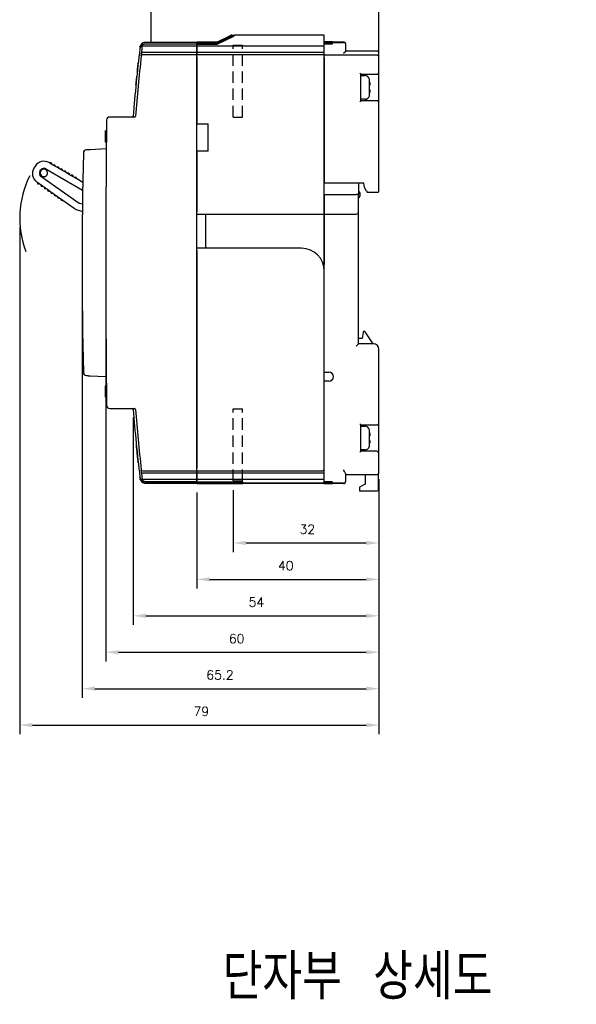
# Model space of a CAD drawing. Extents: x -235 to 1048, y -1897 to 585.
# Tile 21 of 23: x 550 to 672, y 242 to 458. Entities that reach past the tile are written whole.
import ezdxf

# ---------------------------------------------------------------- set-up
doc = ezdxf.new("R2010")
doc.units = 0
doc.header["$MEASUREMENT"] = 0
doc.linetypes.add('HIDDEN', pattern=[0.375, 0.25, -0.125])
doc.layers.get('0').update_dxf_attribs({"linetype": 'CONTINUOUS'})
doc.layers.add('Busbar', color=5, linetype='HIDDEN')
doc.layers.add('di', color=3, linetype='CONTINUOUS')
doc.styles.add('KIM', font='ROMANS.shx', dxfattribs={"height": 5, "bigfont": 'GSG1.shx'})
doc.styles.get("Standard").update_dxf_attribs({"font": 'romans.shx', "height": 2, "bigfont": 'hgs.shx'})
doc.dimstyles.new('STANDARD$0', dxfattribs={"dimtxt": 5, "dimasz": 5, "dimexe": 1, "dimexo": 2, "dimgap": 2, "dimtad": 1, "dimdec": 4, "dimzin": 12, "dimdsep": 46, "dimtxsty": 'KIM', "dimcen": -1, "dimdle": 0.1, "dimadec": 0, "dimazin": 0, "dimtfac": 1, "dimtdec": 4, "dimtmove": 0, "dimatfit": 3, "dimfxl": 0, "dimtolj": 1, "dimtzin": 0, "dimarcsym": 0})

# ---------------------------------------------------------------- blocks, each defined once
blk = doc.blocks.new('*D570')
at = {"layer": 'di'}
for p, q in [((629.05, 357.26), (629.05, 341.23)), ((597.05, 354.86), (597.05, 341.23)), ((599.85, 343.23), (626.25, 343.23))]:
    blk.add_line(p, q, dxfattribs=at)
for points in [[(599.85, 343.7), (599.85, 342.77), (597.05, 343.23)], [(626.25, 343.7), (626.25, 342.77), (629.05, 343.23)]]:
    blk.add_solid(points, dxfattribs=at)
at = {"layer": 'di', "insert": (613.31, 346.23), "char_height": 2, "attachment_point": 5}
blk.add_mtext('\\A1;32', dxfattribs=at)
blk = doc.blocks.new('*D571')
at = {"layer": 'di'}
for p, q in [((575.05, 370.76), (575.05, 325.23)), ((629.05, 356.76), (629.05, 325.23)), ((577.85, 327.23), (626.25, 327.23))]:
    blk.add_line(p, q, dxfattribs=at)
for points in [[(577.85, 327.7), (577.85, 326.77), (575.05, 327.23)], [(626.25, 327.7), (626.25, 326.77), (629.05, 327.23)]]:
    blk.add_solid(points, dxfattribs=at)
at = {"layer": 'di', "insert": (602.12, 330.23), "char_height": 2, "attachment_point": 5}
blk.add_mtext('\\A1;54', dxfattribs=at)
blk = doc.blocks.new('*D572')
at = {"layer": 'di'}
for p, q in [((563.85, 402.76), (563.85, 309.23)), ((629.05, 356.26), (629.05, 309.23)), ((566.65, 311.23), (626.25, 311.23))]:
    blk.add_line(p, q, dxfattribs=at)
for points in [[(566.65, 311.7), (566.65, 310.77), (563.85, 311.23)], [(626.25, 311.7), (626.25, 310.77), (629.05, 311.23)]]:
    blk.add_solid(points, dxfattribs=at)
at = {"layer": 'di', "insert": (594.13, 314.23), "char_height": 2, "attachment_point": 5}
blk.add_mtext('\\A1;65.2', dxfattribs=at)
blk = doc.blocks.new('*D573')
at = {"layer": 'di'}
for p, q in [((569.05, 402.76), (569.05, 317.23)), ((629.05, 355.76), (629.05, 317.23)), ((571.85, 319.23), (626.25, 319.23))]:
    blk.add_line(p, q, dxfattribs=at)
for points in [[(571.85, 319.7), (571.85, 318.77), (569.05, 319.23)], [(626.25, 319.7), (626.25, 318.77), (629.05, 319.23)]]:
    blk.add_solid(points, dxfattribs=at)
at = {"layer": 'di', "insert": (597.8, 322.23), "char_height": 2, "attachment_point": 5}
blk.add_mtext('\\A1;60', dxfattribs=at)
blk = doc.blocks.new('*D574')
at = {"layer": 'di'}
for p, q in [((589.05, 354.28), (589.05, 333.23)), ((629.05, 354.28), (629.05, 333.23)), ((591.85, 335.23), (626.25, 335.23))]:
    blk.add_line(p, q, dxfattribs=at)
for points in [[(591.85, 335.7), (591.85, 334.77), (589.05, 335.23)], [(626.25, 335.7), (626.25, 334.77), (629.05, 335.23)]]:
    blk.add_solid(points, dxfattribs=at)
at = {"layer": 'di', "insert": (608.58, 338.23), "char_height": 2, "attachment_point": 5}
blk.add_mtext('\\A1;40', dxfattribs=at)
blk = doc.blocks.new('*D575')
at = {"layer": 'di'}
for p, q in [((550.15, 412.56), (550.15, 301.23)), ((629.05, 349.78), (629.05, 301.23)), ((552.95, 303.23), (626.25, 303.23))]:
    blk.add_line(p, q, dxfattribs=at)
for points in [[(552.95, 303.7), (552.95, 302.77), (550.15, 303.23)], [(626.25, 303.7), (626.25, 302.77), (629.05, 303.23)]]:
    blk.add_solid(points, dxfattribs=at)
at = {"layer": 'di', "insert": (590.03, 306.23), "char_height": 2, "attachment_point": 5}
blk.add_mtext('\\A1;79', dxfattribs=at)

msp = doc.modelspace()

# ---------------------------------------------------------------- linework, layer by layer
for p, q in [((593.547, 453.21), (596.245, 454.559)), ((595.747, 454.331), (593.547, 453.231)), ((596.287, 454.559), (593.548, 453.189)), ((593.548, 453.158), (595.747, 454.258)), ((593.549, 452.759), (597.147, 454.559)), ((597.394, 454.759), (595.747, 453.935)), ((595.747, 454.256), (596.753, 454.759)), ((596.602, 454.759), (595.747, 454.332)), ((595.747, 454.332), (595.747, 454.331)), ((595.747, 454.258), (595.747, 454.256)), ((595.747, 454.256), (595.747, 453.935)), ((596.753, 454.759), (597.344, 454.759)), ((617.047, 454.759), (597.536, 454.759)), ((617.047, 454.559), (617.047, 454.759)), ((617.047, 452.359), (617.047, 454.559)), ((576.576, 452.095), (576.539, 451.784)), ((576.585, 452.169), (576.578, 452.108)), ((576.953, 451.023), (577.14, 452.598)), ((577.196, 453.063), (577.196, 453.063)), ((589.047, 452.359), (577.322, 452.359)), ((577.731, 452.843), (589.047, 452.843)), ((577.731, 452.843), (577.731, 452.843)), ((577.772, 453.187), (589.047, 453.187)), ((577.777, 453.234), (589.047, 453.234)), ((586.047, 452.823), (589.047, 452.823)), ((586.047, 452.802), (586.047, 452.823)), ((589.047, 452.802), (586.047, 452.802)), ((593.547, 453.231), (589.047, 453.231)), ((589.047, 453.231), (589.047, 453.21)), ((593.547, 453.21), (589.047, 453.21)), ((589.047, 453.21), (589.047, 453.189)), ((593.548, 453.189), (589.047, 453.189)), ((589.047, 453.189), (589.047, 453.158)), ((589.047, 453.187), (589.047, 453.153)), ((589.047, 453.158), (593.548, 453.158)), ((589.047, 452.953), (589.047, 453.153)), ((589.047, 452.843), (589.047, 452.953)), ((589.047, 452.843), (589.047, 452.823)), ((589.047, 452.843), (589.047, 452.843)), ((593.549, 452.833), (589.047, 452.833)), ((589.047, 452.833), (589.047, 452.759)), ((589.047, 452.759), (593.549, 452.759)), ((589.047, 452.759), (589.047, 452.359)), ((589.047, 452.359), (589.047, 452.565)), ((589.047, 450.959), (589.047, 452.359)), ((617.047, 452.359), (589.047, 452.359)), ((589.047, 452.359), (589.047, 450.959)), ((595.747, 453.935), (595.747, 453.933)), ((617.047, 453.259), (618.147, 453.259)), ((618.147, 453.257), (617.047, 453.257)), ((617.047, 453.253), (618.147, 453.253)), ((618.347, 453.248), (617.047, 453.248)), ((617.047, 453.24), (618.347, 453.24)), ((617.047, 453.17), (621.247, 453.17)), ((618.147, 453.131), (617.047, 453.131)), ((617.047, 453.107), (618.147, 453.107)), ((618.147, 453.082), (617.047, 453.082)), ((617.047, 453.055), (618.147, 453.055)), ((618.147, 453.027), (617.047, 453.027)), ((617.047, 452.995), (618.147, 452.995)), ((618.147, 452.963), (617.047, 452.963)), ((617.047, 452.928), (618.147, 452.928)), ((618.347, 452.892), (617.047, 452.892)), ((617.047, 452.853), (618.347, 452.853)), ((617.047, 450.959), (617.047, 452.359)), ((618.847, 453.259), (621.247, 453.259)), ((618.847, 453.259), (618.847, 453.259)), ((618.847, 453.255), (618.847, 453.256)), ((618.847, 453.242), (618.847, 453.245)), ((618.847, 453.117), (618.847, 453.12)), ((618.847, 453.067), (618.847, 453.071)), ((618.847, 453.009), (618.847, 453.013)), ((618.847, 452.944), (618.847, 452.948)), ((618.847, 452.865), (618.847, 452.88)), ((621.747, 452.719), (621.747, 452.759)), ((621.747, 452.67), (621.747, 452.719)), ((621.747, 452.273), (621.747, 452.67)), ((621.747, 451.259), (621.747, 452.273)), ((576.857, 450.193), (576.953, 451.023)), ((577.147, 450.96), (577.156, 450.959)), ((589.047, 450.959), (577.156, 450.959)), ((589.047, 450.459), (577.558, 450.459)), ((589.047, 450.459), (589.047, 450.959)), ((617.047, 450.959), (589.047, 450.959)), ((589.047, 450.959), (589.047, 450.459)), ((589.047, 450.159), (589.047, 450.459)), ((617.047, 450.459), (589.047, 450.459)), ((589.047, 359.359), (589.047, 450.159)), ((589.047, 449.959), (589.047, 435.259)), ((617.047, 450.459), (617.047, 450.959)), ((617.047, 449.959), (617.047, 450.459)), ((628.547, 450.359), (617.047, 450.359)), ((617.047, 415.959), (617.047, 449.959)), ((617.047, 449.859), (617.047, 422.259)), ((621.247, 450.759), (621.747, 451.259)), ((628.547, 451.259), (621.747, 451.259)), ((629.047, 450.559), (629.047, 450.759)), ((629.047, 449.859), (629.047, 450.559)), ((629.047, 446.659), (629.047, 449.859)), ((625.047, 446.159), (624.847, 446.359)), ((625.047, 440.359), (625.047, 446.159)), ((625.047, 446.159), (628.547, 446.159)), ((625.047, 445.859), (625.989, 445.859)), ((629.047, 439.859), (629.047, 446.659)), ((626.952, 445.059), (626.969, 445.059)), ((626.988, 443.759), (626.988, 444.829)), ((626.988, 441.689), (626.988, 442.759)), ((624.847, 440.159), (625.047, 440.359)), ((625.989, 440.659), (625.047, 440.659)), ((628.547, 440.359), (625.047, 440.359)), ((629.047, 420.459), (629.047, 439.859)), ((575.364, 436.759), (569.936, 436.759)), ((589.047, 435.259), (591.547, 435.259)), ((591.547, 429.259), (591.547, 435.259)), ((568.983, 431.323), (569.002, 433.111)), ((569.202, 433.118), (569.002, 433.118)), ((569.204, 433.278), (569.004, 433.278)), ((569.205, 433.394), (569.005, 433.394)), ((569.008, 433.663), (569.009, 433.759)), ((569.209, 433.759), (569.009, 433.759)), ((568.982, 431.259), (568.983, 431.323)), ((569.182, 431.259), (568.982, 431.259)), ((569.183, 431.323), (568.983, 431.323)), ((569.168, 429.759), (565.602, 429.572)), ((591.547, 429.259), (589.047, 429.259)), ((589.047, 429.259), (589.047, 415.959)), ((553.602, 426.042), (553.284, 425.548)), ((556.731, 426.656), (556.56, 426.755)), ((556.731, 426.656), (556.781, 426.684)), ((557.23, 426.365), (556.731, 426.656)), ((557.231, 426.423), (557.23, 426.365)), ((557.509, 426.203), (557.23, 426.365)), ((557.509, 426.203), (557.559, 426.232)), ((558.008, 425.913), (557.509, 426.203)), ((554.598, 424.818), (554.813, 425.152)), ((555.888, 425.411), (563.974, 420.705)), ((558.008, 425.97), (558.008, 425.913)), ((558.287, 425.75), (558.008, 425.913)), ((558.287, 425.75), (558.337, 425.779)), ((558.786, 425.46), (558.287, 425.75)), ((558.786, 425.518), (558.786, 425.46)), ((559.065, 425.298), (558.786, 425.46)), ((559.065, 425.298), (559.115, 425.326)), ((559.564, 425.007), (559.065, 425.298)), ((559.564, 425.065), (559.564, 425.007)), ((559.843, 424.845), (559.564, 425.007)), ((559.843, 424.845), (559.893, 424.874)), ((560.342, 424.555), (559.843, 424.845)), ((560.342, 424.612), (560.342, 424.555)), ((560.621, 424.392), (560.342, 424.555)), ((560.621, 424.392), (560.671, 424.421)), ((561.12, 424.102), (560.621, 424.392)), ((561.12, 424.16), (561.12, 424.102)), ((561.399, 423.94), (561.12, 424.102)), ((561.399, 423.94), (561.449, 423.968)), ((561.898, 423.649), (561.399, 423.94)), ((553.868, 422.561), (554.03, 422.447)), ((554.025, 422.39), (554.03, 422.447)), ((554.03, 422.447), (554.502, 422.114)), ((554.502, 422.114), (554.449, 422.09)), ((554.502, 422.114), (554.765, 421.928)), ((554.76, 421.871), (554.765, 421.928)), ((554.765, 421.928), (555.237, 421.596)), ((563.209, 417.809), (554.811, 423.732)), ((561.898, 423.707), (561.898, 423.649)), ((562.176, 423.487), (561.898, 423.649)), ((562.176, 423.487), (562.227, 423.516)), ((562.675, 423.197), (562.176, 423.487)), ((562.676, 423.254), (562.675, 423.197)), ((564.003, 422.424), (562.675, 423.197)), ((625.747, 422.259), (617.047, 422.259)), ((624.547, 422.259), (624.547, 419.759)), ((625.847, 421.259), (625.747, 422.259)), ((555.237, 421.596), (555.185, 421.571)), ((555.237, 421.596), (555.501, 421.41)), ((555.496, 421.352), (555.501, 421.41)), ((555.501, 421.41), (555.973, 421.077)), ((555.973, 421.077), (555.92, 421.053)), ((555.973, 421.077), (556.236, 420.891)), ((556.231, 420.833), (556.236, 420.891)), ((556.236, 420.891), (556.708, 420.558)), ((556.708, 420.558), (556.656, 420.534)), ((556.708, 420.558), (556.972, 420.372)), ((556.966, 420.315), (556.972, 420.372)), ((556.972, 420.372), (557.443, 420.039)), ((557.443, 420.039), (557.391, 420.015)), ((557.443, 420.039), (557.707, 419.853)), ((557.702, 419.796), (557.707, 419.853)), ((557.707, 419.853), (558.179, 419.521)), ((558.179, 419.521), (558.127, 419.496)), ((558.179, 419.521), (558.443, 419.335)), ((617.047, 419.759), (624.047, 419.759)), ((617.047, 419.759), (617.047, 415.959)), ((624.547, 419.759), (624.047, 419.759)), ((624.547, 415.959), (624.547, 419.759)), ((626.309, 420.459), (625.847, 421.259)), ((626.309, 420.459), (626.425, 420.259)), ((626.425, 420.259), (628.547, 420.259)), ((628.547, 420.259), (628.847, 420.259)), ((558.437, 419.277), (558.443, 419.335)), ((558.443, 419.335), (558.914, 419.002)), ((558.914, 419.002), (558.862, 418.978)), ((558.914, 419.002), (559.178, 418.816)), ((559.173, 418.758), (559.178, 418.816)), ((559.178, 418.816), (559.65, 418.483)), ((559.65, 418.483), (559.597, 418.459)), ((559.65, 418.483), (562.139, 416.727)), ((563.209, 417.809), (563.297, 417.991)), ((563.93, 417.599), (563.209, 417.809)), ((563.031, 416.298), (563.911, 416.043)), ((589.047, 415.459), (617.047, 415.459)), ((591.047, 415.459), (591.047, 415.259)), ((591.047, 408.159), (591.047, 415.259)), ((617.047, 415.959), (617.047, 415.459)), ((617.047, 415.459), (617.047, 415.959)), ((617.047, 415.459), (624.047, 415.459)), ((617.047, 415.459), (617.047, 415.259)), ((617.047, 415.259), (617.047, 415.459)), ((617.047, 402.959), (617.047, 415.259)), ((617.047, 415.259), (617.047, 404.387)), ((624.547, 415.259), (624.547, 415.959)), ((624.547, 386.959), (624.547, 415.259)), ((612.047, 407.959), (589.047, 407.959)), ((589.047, 407.459), (589.047, 359.559)), ((591.047, 408.159), (591.047, 407.959)), ((617.047, 359.559), (617.047, 402.959)), ((625.607, 389.459), (625.347, 388.159)), ((625.647, 389.659), (625.607, 389.459)), ((625.84, 389.659), (625.647, 389.659)), ((627.747, 386.959), (626.007, 389.57)), ((625.347, 388.159), (624.547, 388.159)), ((624.047, 386.459), (624.547, 386.959)), ((627.847, 386.959), (624.547, 386.959)), ((629.047, 369.659), (629.047, 385.759)), ((617.047, 380.759), (618.047, 380.759)), ((565.602, 379.946), (568.98, 379.769)), ((618.047, 378.759), (617.047, 378.759)), ((569.187, 377.823), (568.987, 377.823)), ((569.188, 377.759), (568.988, 377.759)), ((568.989, 377.663), (568.988, 377.759)), ((569.19, 377.55), (568.99, 377.55)), ((569.196, 376.958), (568.996, 376.958)), ((568.998, 376.771), (568.996, 376.922)), ((569.196, 376.921), (568.996, 376.921)), ((568.998, 376.742), (568.996, 376.921)), ((569.198, 376.742), (568.998, 376.742)), ((569, 376.546), (568.998, 376.742)), ((569.002, 376.397), (568.999, 376.644)), ((569.003, 376.285), (569, 376.546)), ((569.005, 376.145), (569.002, 376.397)), ((569.008, 375.876), (569.003, 376.285)), ((569.011, 375.55), (569.007, 375.932)), ((569.011, 375.554), (569.008, 375.89)), ((569.208, 375.876), (569.008, 375.876)), ((569.213, 375.395), (569.013, 375.395)), ((569.214, 375.323), (569.014, 375.323)), ((569.015, 375.259), (569.014, 375.323)), ((569.215, 375.259), (569.015, 375.259)), ((569.215, 375.195), (569.015, 375.195)), ((569.936, 372.759), (575.364, 372.759)), ((625.047, 369.159), (624.847, 369.359)), ((625.047, 363.359), (625.047, 369.159)), ((625.047, 369.159), (628.547, 369.159)), ((625.047, 368.859), (625.989, 368.859)), ((626.952, 368.059), (626.969, 368.059)), ((626.988, 366.759), (626.988, 367.829)), ((629.047, 362.859), (629.047, 369.659)), ((626.988, 364.689), (626.988, 365.759)), ((624.847, 363.159), (625.047, 363.359)), ((625.989, 363.659), (625.047, 363.659)), ((628.547, 363.359), (625.047, 363.359)), ((629.047, 359.259), (629.047, 362.859)), ((576.953, 358.495), (576.857, 359.325)), ((577.558, 359.059), (589.047, 359.059)), ((589.047, 359.059), (589.047, 359.359)), ((589.047, 359.059), (589.047, 358.559)), ((589.047, 359.059), (616.547, 359.059)), ((589.047, 358.559), (589.047, 359.059)), ((617.047, 358.559), (617.047, 359.559)), ((617.047, 358.559), (617.047, 359.559)), ((629.047, 358.759), (629.047, 359.259)), ((576.539, 357.734), (576.576, 357.424)), ((576.578, 357.41), (576.585, 357.35)), ((577.119, 357.094), (576.953, 358.495)), ((577.142, 356.903), (577.142, 356.903)), ((577.156, 358.559), (577.147, 358.559)), ((589.047, 358.559), (577.156, 358.559)), ((577.313, 357.159), (577.322, 357.159)), ((589.047, 357.159), (577.322, 357.159)), ((589.047, 358.559), (589.047, 357.159)), ((617.047, 358.559), (589.047, 358.559)), ((589.047, 357.159), (589.047, 358.559)), ((589.047, 357.159), (589.047, 356.954)), ((617.047, 357.159), (589.047, 357.159)), ((589.047, 356.954), (589.047, 357.159)), ((589.047, 356.754), (589.047, 356.954)), ((589.047, 356.954), (589.047, 356.754)), ((617.047, 357.159), (617.047, 358.559)), ((617.047, 356.954), (617.047, 357.159)), ((617.047, 356.754), (617.047, 356.954)), ((621.747, 357.245), (621.747, 358.393)), ((621.747, 358.259), (628.547, 358.259)), ((621.747, 356.847), (621.747, 357.245)), ((621.747, 356.798), (621.747, 356.847)), ((621.747, 356.759), (621.747, 356.798)), ((626.047, 358.259), (626.047, 356.159)), ((628.947, 354.859), (628.947, 358.459)), ((577.196, 356.455), (577.196, 356.455)), ((589.047, 356.675), (577.731, 356.675)), ((577.731, 356.675), (577.731, 356.675)), ((589.047, 356.331), (577.772, 356.331)), ((589.047, 356.284), (577.777, 356.284)), ((589.047, 356.675), (589.047, 356.754)), ((589.047, 356.754), (589.047, 356.683)), ((589.047, 356.683), (599.147, 356.683)), ((589.047, 356.675), (589.047, 356.675)), ((589.047, 356.566), (589.047, 356.675)), ((589.047, 356.366), (589.047, 356.566)), ((589.047, 356.331), (589.047, 356.366)), ((599.147, 356.362), (589.047, 356.362)), ((589.047, 356.362), (589.047, 356.331)), ((589.047, 356.306), (589.047, 356.331)), ((617.047, 356.331), (589.047, 356.331)), ((589.047, 356.331), (589.047, 356.306)), ((589.047, 356.284), (589.047, 356.306)), ((589.047, 356.306), (589.047, 356.286)), ((589.047, 356.286), (599.147, 356.286)), ((599.147, 356.683), (599.147, 356.362)), ((599.147, 356.286), (599.147, 356.259)), ((617.047, 356.259), (599.147, 356.259)), ((617.047, 356.331), (617.047, 356.754)), ((617.047, 356.659), (618.347, 356.659)), ((618.347, 356.62), (617.047, 356.62)), ((617.047, 356.585), (618.147, 356.585)), ((618.147, 356.55), (617.047, 356.55)), ((617.047, 356.519), (618.147, 356.519)), ((618.147, 356.488), (617.047, 356.488)), ((617.047, 356.46), (618.147, 356.46)), ((618.147, 356.433), (617.047, 356.433)), ((617.047, 356.409), (618.147, 356.409)), ((618.147, 356.385), (617.047, 356.385)), ((621.247, 356.347), (617.047, 356.347)), ((617.047, 356.306), (617.047, 356.331)), ((617.047, 356.259), (617.047, 356.306)), ((617.047, 356.278), (618.347, 356.278)), ((618.347, 356.27), (617.047, 356.27)), ((617.047, 356.265), (618.147, 356.265)), ((618.147, 356.261), (617.047, 356.261)), ((617.047, 356.259), (618.147, 356.259)), ((618.847, 356.646), (618.847, 356.632)), ((618.847, 356.569), (618.847, 356.565)), ((618.847, 356.505), (618.847, 356.501)), ((618.847, 356.448), (618.847, 356.444)), ((618.847, 356.398), (618.847, 356.396)), ((618.847, 356.276), (618.847, 356.273)), ((618.847, 356.263), (618.847, 356.263)), ((621.247, 356.259), (618.847, 356.259)), ((618.847, 356.259), (618.847, 356.259)), ((626.047, 356.159), (624.747, 355.459)), ((624.747, 355.459), (624.747, 354.859)), ((624.747, 354.859), (624.747, 354.659)), ((624.747, 354.659), (628.747, 354.659))]:
    msp.add_line(p, q)
at = {"flags": 128}
for points in [[(595.747, 453.933), (595.577, 453.848), (593.549, 452.833)], [(569.002, 433.118), (569.002, 433.138), (569.002, 433.158), (569.003, 433.178), (569.003, 433.198), (569.003, 433.218), (569.003, 433.238), (569.004, 433.258), (569.004, 433.278)], [(569.007, 375.932), (569.007, 375.956), (569.007, 375.98), (569.006, 376.004), (569.006, 376.028), (569.006, 376.052), (569.006, 376.076), (569.005, 376.1), (569.005, 376.124)], [(569.014, 375.323), (569.013, 375.399), (569.012, 375.475), (569.011, 375.552), (569.011, 375.628), (569.01, 375.704), (569.009, 375.78), (569.008, 375.856), (569.007, 375.932)], [(569.014, 375.323), (569.013, 375.363), (569.013, 375.395)], [(577.119, 357.094), (577.122, 357.07), (577.125, 357.046), (577.128, 357.022), (577.13, 356.999), (577.133, 356.975), (577.136, 356.951), (577.139, 356.927), (577.142, 356.903)]]:
    msp.add_lwpolyline(points, dxfattribs=at)
for centre, radius, start, end in [((621.247, 452.759), 0.5, 360, 90), ((621.247, 452.67), 0.5, 0.00203, 90.00203), ((973.765, 404.759), 400, 173.25264, 175.38501), ((973.765, 404.759), 399.5, 173.46977, 175.37922), ((577.155, 450.159), 0.3, 90, 173.46977), ((578.047, 450.259), 1, 160.54212, 169.27927), ((628.547, 450.759), 0.5, 0, 90), ((628.547, 449.859), 0.5, 0, 90), ((625.989, 444.859), 1, 11.5457, 90), ((628.547, 446.659), 0.5, 270, 0), ((625.989, 441.659), 1, 270, 348.4624), ((628.547, 439.859), 0.5, 0, 90), ((574.863, 436.959), 0.2, 270, 355.38501), ((575.364, 436.959), 0.2, 270, 355.37922), ((3169.047, 404.759), 2600, 179.310045, 180.689955), ((569.936, 436.059), 0.7, 90, 179.31004), ((1564.047, 404.759), 1000.2, 178.619947, 181.380053), ((564.837, 428.831), 0.7, 93, 178.61995), ((555.453, 424.854), 2.2, 59.80354, 147.30354), ((556.931, 426.424), 0.3, 359.80354, 119.80354), ((557.708, 425.971), 0.3, 359.80354, 119.80354), ((570.947, 414.559), 20.802, 153.44169, 200.64527), ((555.136, 424.359), 2.2, 147.30354, 234.80354), ((555.272, 424.386), 0.8, 147.30354, 234.80354), ((555.463, 424.499), 0.825, 163.11483, 228.3151), ((555.463, 424.499), 0.825, 131.49225, 163.11483), ((555.486, 424.719), 0.8, 59.80354, 147.30354), ((555.463, 424.499), 0.825, 228.3151, 248.24479), ((555.463, 424.499), 0.825, 66.29198, 131.49225), ((555.463, 424.499), 0.825, 248.24479, 46.3623), ((555.463, 424.499), 0.825, 46.3623, 66.29198), ((558.486, 425.519), 0.3, 359.80354, 119.80354), ((559.264, 425.066), 0.3, 359.80354, 119.80354), ((560.042, 424.613), 0.3, 359.80354, 119.80354), ((560.82, 424.161), 0.3, 359.80354, 119.80354), ((561.598, 423.708), 0.3, 359.80354, 119.80354), ((554.323, 422.362), 0.3, 174.80354, 294.80354), ((555.059, 421.844), 0.3, 174.80354, 294.80354), ((562.376, 423.255), 0.3, 359.80354, 119.80354), ((555.794, 421.325), 0.3, 174.80354, 294.80354), ((556.53, 420.806), 0.3, 174.80354, 294.80354), ((557.265, 420.287), 0.3, 174.80354, 294.80354), ((558.001, 419.769), 0.3, 174.80354, 294.80354), ((623.947, 419.759), 1, 306.8699, 53.1301), ((628.847, 420.459), 0.2, 270, 0), ((558.736, 419.25), 0.3, 174.80354, 294.80354), ((559.472, 418.731), 0.3, 174.80354, 294.80354), ((563.868, 419.179), 3, 234.80354, 253.80354), ((624.047, 415.959), 0.5, 270, 0), ((612.047, 402.959), 5, 0, 90), ((625.84, 389.459), 0.2, 33.69007, 90), ((627.847, 385.759), 1.2, 0, 90), ((564.837, 380.687), 0.7, 181.38005, 267), ((618.047, 379.759), 1, 270, 90), ((568.969, 379.569), 0.2, 0.55507, 87), ((569.936, 373.459), 0.7, 180.68996, 270), ((574.863, 372.559), 0.2, 4.61499, 90), ((973.765, 404.759), 400, 184.61499, 186.74736), ((575.364, 372.559), 0.2, 4.62078, 90), ((973.765, 404.759), 399.5, 184.62078, 186.53023), ((625.989, 367.859), 1, 11.5457, 90), ((628.547, 369.659), 0.5, 270, 0), ((625.989, 364.659), 1, 270, 348.4624), ((628.547, 362.859), 0.5, 0, 90), ((577.155, 359.359), 0.3, 186.53023, 270), ((616.547, 359.559), 0.5, 270, 0), ((621.247, 356.847), 0.5, 269.99804, 359.99804), ((628.547, 358.759), 0.5, 270, 0), ((621.247, 356.759), 0.5, 270, 0), ((628.747, 354.859), 0.2, 270, 0)]:
    msp.add_arc(centre, radius, start, end)
for points, knots in [([(596.642, 454.759), (596.641, 454.759), (596.639, 454.757), (596.618, 454.746), (596.567, 454.721), (596.442, 454.657), (596.325, 454.599), (596.245, 454.559)], [0, 0, 0, 0, 0.0617393, 0.1374187, 0.2571421, 0.490086, 1, 1, 1, 1]), ([(596.287, 454.559), (596.381, 454.606), (596.496, 454.663), (596.616, 454.723), (596.659, 454.744), (596.683, 454.756), (596.69, 454.759), (596.691, 454.759), (596.691, 454.759)], [0, 0, 0, 0, 0.5878361, 0.7186584, 0.8502202, 0.9230325, 0.9850937, 1, 1, 1, 1]), ([(596.753, 454.759), (596.735, 454.759), (596.714, 454.759), (596.695, 454.759), (596.691, 454.759)], [0, 0, 0, 0, 0.8027997, 1, 1, 1, 1]), ([(597.536, 454.759), (597.536, 454.759), (597.535, 454.758), (597.519, 454.749), (597.481, 454.728), (597.384, 454.678), (597.265, 454.618), (597.175, 454.573), (597.147, 454.559)], [0, 0, 0, 0, 0.0609964, 0.1217096, 0.2257811, 0.4178916, 0.8209328, 1, 1, 1, 1]), ([(597.536, 454.759), (597.501, 454.759), (597.452, 454.759), (597.406, 454.759), (597.394, 454.759)], [0, 0, 0, 0, 0.7388273, 1, 1, 1, 1]), ([(577.146, 452.652), (577.14, 452.649), (577.02, 452.585), (576.835, 452.44), (576.661, 452.181), (576.571, 451.962), (576.548, 451.826), (576.536, 451.756)], [0, 0, 0, 0, 0.0226075, 0.4218194, 0.6727189, 0.832206, 1, 1, 1, 1]), ([(577.768, 453.153), (577.633, 453.139), (577.363, 453.113), (577.003, 452.906), (576.731, 452.601), (576.608, 452.309), (576.582, 452.135), (576.576, 452.095)], [0, 0, 0, 0, 0.2322286, 0.4644554, 0.6966909, 0.9289436, 1, 1, 1, 1]), ([(576.578, 452.108), (576.577, 452.106), (576.577, 452.101), (576.576, 452.097), (576.576, 452.095)], [0, 0, 0, 0, 0.5180533, 1, 1, 1, 1]), ([(576.578, 452.108), (576.59, 452.179), (576.617, 452.333), (576.725, 452.578), (576.914, 452.838), (577.092, 452.957), (577.191, 453.023)], [0, 0, 0, 0, 0.1697584, 0.3677023, 0.647795, 1, 1, 1, 1]), ([(577.198, 453.074), (577.095, 453.007), (576.916, 452.89), (576.728, 452.631), (576.623, 452.391), (576.597, 452.239), (576.585, 452.169)], [0, 0, 0, 0, 0.3634057, 0.6362018, 0.8312721, 1, 1, 1, 1]), ([(576.586, 452.176), (576.586, 452.175), (576.585, 452.173), (576.585, 452.17), (576.585, 452.169)], [0, 0, 0, 0, 0.4635879, 1, 1, 1, 1]), ([(576.629, 452.088), (576.636, 452.116), (576.678, 452.274), (576.879, 452.512), (577.207, 452.749), (577.514, 452.836), (577.69, 452.842), (577.731, 452.843)], [0, 0, 0, 0, 0.0604778, 0.3446124, 0.6287148, 0.9127394, 1, 1, 1, 1]), ([(577.128, 453.023), (577.173, 453.057), (577.325, 453.173), (577.562, 453.226), (577.736, 453.232), (577.777, 453.234)], [0, 0, 0, 0, 0.2428148, 0.8229984, 1, 1, 1, 1]), ([(577.142, 452.615), (577.142, 452.613), (577.141, 452.61), (577.14, 452.6), (577.14, 452.598)], [0, 0, 0, 0, 0.7773711, 1, 1, 1, 1]), ([(577.225, 452.433), (577.216, 452.448), (577.195, 452.481), (577.164, 452.526), (577.142, 452.568), (577.14, 452.588), (577.14, 452.598)], [0, 0, 0, 0, 0.2267651, 0.487635, 0.7437451, 1, 1, 1, 1]), ([(577.146, 452.652), (577.146, 452.648), (577.144, 452.636), (577.143, 452.623), (577.142, 452.615)], [0, 0, 0, 0, 0.3483758, 1, 1, 1, 1]), ([(577.193, 453.039), (577.253, 453.068), (577.433, 453.158), (577.636, 453.175), (577.772, 453.187)], [0, 0, 0, 0, 0.3299839, 1, 1, 1, 1]), ([(577.198, 453.074), (577.197, 453.073), (577.197, 453.07), (577.197, 453.066), (577.196, 453.063)], [0, 0, 0, 0, 0.3531161, 1, 1, 1, 1]), ([(577.322, 452.359), (577.313, 452.36), (577.295, 452.362), (577.265, 452.379), (577.242, 452.404), (577.23, 452.425), (577.225, 452.433)], [0, 0, 0, 0, 0.2155838, 0.4303557, 0.7854406, 1, 1, 1, 1]), ([(593.547, 453.231), (593.547, 453.228), (593.547, 453.222), (593.547, 453.214), (593.547, 453.21)], [0, 0, 0, 0, 0.482143, 1, 1, 1, 1]), ([(593.548, 453.189), (593.548, 453.184), (593.548, 453.174), (593.548, 453.163), (593.548, 453.158)], [0, 0, 0, 0, 0.5178574, 1, 1, 1, 1]), ([(593.549, 452.833), (593.549, 452.822), (593.549, 452.798), (593.549, 452.772), (593.549, 452.759)], [0, 0, 0, 0, 0.4821433, 1, 1, 1, 1]), ([(618.147, 453.259), (618.201, 453.259), (618.334, 453.259), (618.532, 453.259), (618.708, 453.259), (618.825, 453.259), (618.84, 453.259), (618.847, 453.259)], [0, 0, 0, 0, 0.148064, 0.3627469, 0.5774299, 0.792113, 1, 1, 1, 1]), ([(618.847, 453.256), (618.84, 453.256), (618.824, 453.256), (618.703, 453.257), (618.526, 453.257), (618.329, 453.257), (618.199, 453.257), (618.147, 453.257)], [0, 0, 0, 0, 0.2146945, 0.429389, 0.6440831, 0.8587768, 1, 1, 1, 1]), ([(618.147, 453.253), (618.201, 453.253), (618.334, 453.253), (618.532, 453.253), (618.708, 453.254), (618.825, 453.254), (618.84, 453.255), (618.847, 453.255)], [0, 0, 0, 0, 0.1480637, 0.3627453, 0.5774275, 0.7921105, 1, 1, 1, 1]), ([(618.847, 453.12), (618.84, 453.122), (618.824, 453.124), (618.703, 453.127), (618.526, 453.129), (618.329, 453.13), (618.199, 453.131), (618.147, 453.131)], [0, 0, 0, 0, 0.2147226, 0.4294456, 0.6441573, 0.8588473, 1, 1, 1, 1]), ([(618.147, 453.107), (618.201, 453.107), (618.334, 453.107), (618.532, 453.108), (618.708, 453.111), (618.825, 453.114), (618.84, 453.116), (618.847, 453.117)], [0, 0, 0, 0, 0.1480499, 0.3626953, 0.5773519, 0.7920315, 1, 1, 1, 1]), ([(618.847, 453.071), (618.84, 453.072), (618.824, 453.075), (618.703, 453.078), (618.526, 453.081), (618.329, 453.082), (618.199, 453.082), (618.147, 453.082)], [0, 0, 0, 0, 0.2147331, 0.4294667, 0.6441851, 0.8588737, 1, 1, 1, 1]), ([(618.147, 453.055), (618.201, 453.055), (618.334, 453.055), (618.532, 453.056), (618.708, 453.059), (618.825, 453.063), (618.84, 453.066), (618.847, 453.067)], [0, 0, 0, 0, 0.1480446, 0.3626771, 0.5773246, 0.7920028, 1, 1, 1, 1]), ([(618.847, 453.013), (618.84, 453.015), (618.824, 453.018), (618.703, 453.022), (618.526, 453.025), (618.329, 453.027), (618.199, 453.027), (618.147, 453.027)], [0, 0, 0, 0, 0.2147452, 0.429491, 0.6442171, 0.8589043, 1, 1, 1, 1]), ([(618.147, 452.995), (618.201, 452.995), (618.334, 452.995), (618.532, 452.997), (618.708, 453), (618.825, 453.005), (618.84, 453.008), (618.847, 453.009)], [0, 0, 0, 0, 0.1480386, 0.3626562, 0.5772932, 0.7919698, 1, 1, 1, 1]), ([(618.847, 452.948), (618.84, 452.95), (618.824, 452.953), (618.703, 452.958), (618.526, 452.961), (618.329, 452.963), (618.199, 452.963), (618.147, 452.963)], [0, 0, 0, 0, 0.2147589, 0.4295187, 0.6442535, 0.8589391, 1, 1, 1, 1]), ([(618.147, 452.928), (618.201, 452.928), (618.334, 452.928), (618.532, 452.93), (618.708, 452.934), (618.825, 452.938), (618.84, 452.942), (618.847, 452.944)], [0, 0, 0, 0, 0.1480317, 0.3626326, 0.5772576, 0.7919325, 1, 1, 1, 1]), ([(618.847, 453.245), (618.842, 453.246), (618.831, 453.246), (618.745, 453.247), (618.618, 453.247), (618.477, 453.248), (618.384, 453.248), (618.347, 453.248)], [0, 0, 0, 0, 0.2146966, 0.4293933, 0.6440887, 0.8587821, 1, 1, 1, 1]), ([(618.347, 453.24), (618.386, 453.24), (618.481, 453.24), (618.622, 453.24), (618.748, 453.241), (618.832, 453.241), (618.842, 453.242), (618.847, 453.242)], [0, 0, 0, 0, 0.1480625, 0.3627408, 0.5774206, 0.7921033, 1, 1, 1, 1]), ([(618.847, 452.88), (618.842, 452.882), (618.831, 452.884), (618.744, 452.888), (618.618, 452.891), (618.477, 452.892), (618.384, 452.892), (618.347, 452.892)], [0, 0, 0, 0, 0.2147736, 0.4295482, 0.6442929, 0.858977, 1, 1, 1, 1]), ([(618.347, 452.853), (618.386, 452.853), (618.481, 452.853), (618.622, 452.855), (618.748, 452.858), (618.832, 452.861), (618.842, 452.864), (618.847, 452.865)], [0, 0, 0, 0, 0.14802301, 0.36260492, 0.57721633, 0.79188876, 1, 1, 1, 1]), ([(576.539, 451.784), (576.539, 451.78), (576.537, 451.77), (576.536, 451.761), (576.536, 451.756)], [0, 0, 0, 0, 0.4452082, 1, 1, 1, 1]), ([(577.147, 450.96), (577.125, 450.963), (577.081, 450.969), (577.023, 450.982), (576.979, 450.998), (576.957, 451.011), (576.953, 451.02), (576.953, 451.023), (576.953, 451.023)], [0, 0, 0, 0, 0.2092835, 0.4185016, 0.6295928, 0.8447335, 0.9856967, 1, 1, 1, 1]), ([(577.558, 450.459), (577.512, 450.459), (577.421, 450.459), (577.3, 450.459), (577.209, 450.459), (577.162, 450.459), (577.157, 450.459), (577.155, 450.459)], [0, 0, 0, 0, 0.21645326, 0.43292877, 0.64875439, 0.86323869, 1, 1, 1, 1]), ([(575.976, 446.759), (575.977, 446.767), (576, 446.982), (576.046, 447.413), (576.117, 448.074), (576.163, 448.489), (576.188, 448.714)], [0, 0, 0, 0, 0.0108037, 0.3154704, 0.6289536, 1, 1, 1, 1]), ([(575.675, 443.804), (575.704, 444.097), (575.765, 444.71), (575.835, 445.399), (575.872, 445.759)], [0, 0, 0, 0, 0.4776733, 1, 1, 1, 1]), ([(626.988, 444.829), (626.986, 444.862), (626.98, 444.94), (626.963, 445.016), (626.952, 445.059)], [0, 0, 0, 0, 0.4282062, 1, 1, 1, 1]), ([(626.952, 443.759), (626.963, 443.759), (626.98, 443.759), (626.986, 443.759), (626.988, 443.759)], [0, 0, 0, 0, 0.5717938, 1, 1, 1, 1]), ([(627.013, 444.259), (627.012, 444.284), (627.004, 444.474), (626.995, 444.664), (626.988, 444.829)], [0, 0, 0, 0, 0.1288879, 1, 1, 1, 1]), ([(627.013, 444.259), (627.015, 444.203), (627.02, 444.091), (627.023, 443.941), (627.023, 443.828), (627.018, 443.768), (627.015, 443.762), (627.013, 443.759)], [0, 0, 0, 0, 0.2146123, 0.4292387, 0.6435135, 0.8575757, 1, 1, 1, 1]), ([(626.988, 442.759), (626.986, 442.759), (626.98, 442.759), (626.963, 442.759), (626.952, 442.759)], [0, 0, 0, 0, 0.4282062, 1, 1, 1, 1]), ([(626.952, 441.459), (626.965, 441.513), (626.982, 441.589), (626.987, 441.666), (626.988, 441.689)], [0, 0, 0, 0, 0.7068398, 1, 1, 1, 1]), ([(626.969, 441.459), (626.969, 441.459), (626.974, 441.459), (626.963, 441.459), (626.952, 441.459)], [0, 0, 0, 0, 0.0012843, 1, 1, 1, 1]), ([(626.988, 441.689), (626.995, 441.855), (627.004, 442.045), (627.012, 442.235), (627.013, 442.259)], [0, 0, 0, 0, 0.8711121, 1, 1, 1, 1]), ([(627.013, 442.759), (627.015, 442.754), (627.02, 442.743), (627.023, 442.656), (627.023, 442.53), (627.018, 442.389), (627.015, 442.296), (627.013, 442.259)], [0, 0, 0, 0, 0.2146123, 0.4292387, 0.6435135, 0.8575757, 1, 1, 1, 1]), ([(568.994, 432.36), (568.994, 432.381), (568.995, 432.424), (568.995, 432.471), (568.995, 432.477), (568.995, 432.48)], [0, 0, 0, 0, 0.2486725, 0.49772454, 1, 1, 1, 1]), ([(568.997, 432.634), (568.997, 432.638), (568.997, 432.644), (568.997, 432.692), (568.998, 432.734), (568.998, 432.756)], [0, 0, 0, 0, 0.500518, 0.750129, 1, 1, 1, 1]), ([(568.998, 432.756), (568.998, 432.779), (568.999, 432.827), (569, 432.918), (569.001, 432.986), (569.001, 433.022)], [0, 0, 0, 0, 0.3246344, 0.6481432, 1, 1, 1, 1]), ([(569.001, 433.022), (569.002, 433.122), (569.004, 433.32), (569.006, 433.485), (569.007, 433.566)], [0, 0, 0, 0, 0.50248522, 1, 1, 1, 1]), ([(569.004, 433.278), (569.004, 433.28), (569.004, 433.283), (569.005, 433.357), (569.005, 433.394)], [0, 0, 0, 0, 0.503515, 1, 1, 1, 1]), ([(569.005, 433.394), (569.005, 433.417), (569.006, 433.464), (569.007, 433.587), (569.008, 433.69), (569.009, 433.759)], [0, 0, 0, 0, 0.24987643, 0.49942749, 1, 1, 1, 1]), ([(568.984, 431.465), (568.985, 431.505), (568.986, 431.584), (568.988, 431.773), (568.989, 431.926), (568.99, 432.028)], [0, 0, 0, 0, 0.2489192, 0.4975442, 1, 1, 1, 1]), ([(568.99, 431.988), (568.991, 432.057), (568.992, 432.161), (568.993, 432.287), (568.994, 432.336), (568.994, 432.36)], [0, 0, 0, 0, 0.5001703, 0.7493721, 1, 1, 1, 1]), ([(568.991, 432.054), (568.991, 432.134), (568.993, 432.254), (568.994, 432.38), (568.994, 432.422), (568.995, 432.429)], [0, 0, 0, 0, 0.6184923, 0.9263921, 1, 1, 1, 1]), ([(565.602, 429.572), (565.542, 429.569), (565.393, 429.561), (565.167, 429.549), (564.965, 429.539), (564.827, 429.532), (564.809, 429.531), (564.801, 429.53)], [0, 0, 0, 0, 0.1432281, 0.3580055, 0.572188, 0.7860891, 1, 1, 1, 1]), ([(617.047, 402.959), (617.047, 402.964), (617.047, 403.305), (617.047, 403.777), (617.047, 404.254), (617.047, 404.387)], [0, 0, 0, 0, 0.0097941, 0.7224743, 1, 1, 1, 1]), ([(564.801, 379.988), (564.804, 379.988), (564.814, 379.987), (564.909, 379.982), (565.09, 379.973), (565.331, 379.96), (565.512, 379.951), (565.602, 379.946)], [0, 0, 0, 0, 0.1392208, 0.3538243, 0.5690276, 0.7845188, 1, 1, 1, 1]), ([(568.99, 377.55), (568.989, 377.584), (568.989, 377.652), (568.988, 377.742), (568.988, 377.752), (568.988, 377.759)], [0, 0, 0, 0, 0.2494802, 0.4984705, 1, 1, 1, 1]), ([(568.996, 376.958), (568.995, 377.064), (568.993, 377.223), (568.991, 377.424), (568.99, 377.508), (568.99, 377.55)], [0, 0, 0, 0, 0.5010755, 0.7503152, 1, 1, 1, 1]), ([(569.013, 375.395), (569.012, 375.48), (569.01, 375.651), (569.009, 375.801), (569.008, 375.876)], [0, 0, 0, 0, 0.502014, 1, 1, 1, 1]), ([(626.988, 367.829), (626.986, 367.862), (626.98, 367.94), (626.963, 368.016), (626.952, 368.059)], [0, 0, 0, 0, 0.4282062, 1, 1, 1, 1]), ([(627.013, 367.259), (627.012, 367.284), (627.004, 367.474), (626.995, 367.664), (626.988, 367.829)], [0, 0, 0, 0, 0.1288879, 1, 1, 1, 1]), ([(626.952, 366.759), (626.963, 366.759), (626.98, 366.759), (626.986, 366.759), (626.988, 366.759)], [0, 0, 0, 0, 0.5717938, 1, 1, 1, 1]), ([(626.988, 365.759), (626.986, 365.759), (626.98, 365.759), (626.963, 365.759), (626.952, 365.759)], [0, 0, 0, 0, 0.4282062, 1, 1, 1, 1]), ([(627.013, 367.259), (627.015, 367.203), (627.02, 367.091), (627.023, 366.941), (627.023, 366.828), (627.018, 366.768), (627.015, 366.762), (627.013, 366.759)], [0, 0, 0, 0, 0.2146123, 0.4292387, 0.6435135, 0.8575757, 1, 1, 1, 1]), ([(627.013, 365.759), (627.015, 365.754), (627.02, 365.743), (627.023, 365.656), (627.023, 365.53), (627.018, 365.389), (627.015, 365.296), (627.013, 365.259)], [0, 0, 0, 0, 0.2146123, 0.4292387, 0.6435135, 0.8575757, 1, 1, 1, 1]), ([(576.188, 360.804), (576.173, 360.937), (576.138, 361.255), (576.079, 361.801), (576.011, 362.427), (575.944, 363.064), (575.862, 363.855), (575.809, 364.38), (575.775, 364.714)], [0, 0, 0, 0, 0.1115918, 0.2657105, 0.4198305, 0.5745487, 0.7292654, 1, 1, 1, 1]), ([(626.952, 364.459), (626.965, 364.513), (626.982, 364.589), (626.987, 364.666), (626.988, 364.689)], [0, 0, 0, 0, 0.7068398, 1, 1, 1, 1]), ([(626.969, 364.459), (626.969, 364.459), (626.974, 364.459), (626.963, 364.459), (626.952, 364.459)], [0, 0, 0, 0, 0.0012843, 1, 1, 1, 1]), ([(626.988, 364.689), (626.995, 364.855), (627.004, 365.045), (627.012, 365.235), (627.013, 365.259)], [0, 0, 0, 0, 0.8711121, 1, 1, 1, 1]), ([(577.155, 359.059), (577.157, 359.059), (577.162, 359.059), (577.209, 359.059), (577.3, 359.059), (577.421, 359.059), (577.512, 359.059), (577.558, 359.059)], [0, 0, 0, 0, 0.1367613, 0.3512456, 0.5670712, 0.7835467, 1, 1, 1, 1]), ([(621.747, 358.393), (621.738, 358.442), (621.716, 358.548), (621.569, 358.795), (621.403, 359.039), (621.284, 359.207), (621.249, 359.257), (621.247, 359.259)], [0, 0, 0, 0, 0.21782248, 0.47656612, 0.84101362, 0.99460782, 1, 1, 1, 1]), ([(576.536, 357.762), (576.548, 357.693), (576.571, 357.556), (576.661, 357.338), (576.839, 357.067), (577.028, 356.943), (577.146, 356.866)], [0, 0, 0, 0, 0.1678445, 0.3273796, 0.5783545, 1, 1, 1, 1]), ([(576.536, 357.762), (576.536, 357.757), (576.537, 357.748), (576.539, 357.738), (576.539, 357.734)], [0, 0, 0, 0, 0.5547918, 1, 1, 1, 1]), ([(576.575, 357.576), (576.569, 357.588), (576.547, 357.638), (576.543, 357.692), (576.539, 357.734)], [0, 0, 0, 0, 0.23558, 1, 1, 1, 1]), ([(576.576, 357.424), (576.605, 357.291), (576.663, 357.026), (576.911, 356.694), (577.246, 356.46), (577.551, 356.373), (577.727, 356.367), (577.768, 356.366)], [0, 0, 0, 0, 0.2322671, 0.4645357, 0.6967975, 0.9290431, 1, 1, 1, 1]), ([(576.576, 357.424), (576.576, 357.421), (576.577, 357.417), (576.577, 357.412), (576.578, 357.41)], [0, 0, 0, 0, 0.4819467, 1, 1, 1, 1]), ([(577.191, 356.495), (577.092, 356.561), (576.914, 356.68), (576.725, 356.94), (576.617, 357.185), (576.59, 357.339), (576.578, 357.41)], [0, 0, 0, 0, 0.352205, 0.6322977, 0.8302416, 1, 1, 1, 1]), ([(576.585, 357.35), (576.597, 357.279), (576.623, 357.127), (576.728, 356.887), (576.916, 356.628), (577.095, 356.511), (577.198, 356.444)], [0, 0, 0, 0, 0.1687279, 0.3637982, 0.6365943, 1, 1, 1, 1]), ([(576.585, 357.35), (576.585, 357.348), (576.585, 357.346), (576.586, 357.343), (576.586, 357.342)], [0, 0, 0, 0, 0.5364121, 1, 1, 1, 1]), ([(576.618, 357.194), (576.614, 357.203), (576.593, 357.25), (576.589, 357.301), (576.586, 357.342)], [0, 0, 0, 0, 0.1912134, 1, 1, 1, 1]), ([(577.731, 356.675), (577.595, 356.688), (577.325, 356.714), (576.973, 356.924), (576.742, 357.149), (576.681, 357.314), (576.667, 357.352)], [0, 0, 0, 0, 0.3027189, 0.60542809, 0.90818226, 1, 1, 1, 1]), ([(576.953, 358.495), (576.953, 358.495), (576.953, 358.498), (576.957, 358.507), (576.979, 358.521), (577.023, 358.536), (577.081, 358.55), (577.125, 358.556), (577.147, 358.559)], [0, 0, 0, 0, 0.01430333, 0.15526649, 0.37040721, 0.58149844, 0.79071646, 1, 1, 1, 1]), ([(577.119, 357.094), (577.119, 357.094), (577.119, 357.098), (577.123, 357.106), (577.145, 357.12), (577.189, 357.135), (577.247, 357.149), (577.291, 357.155), (577.313, 357.159)], [0, 0, 0, 0, 0.014306, 0.155256, 0.3703964, 0.5814904, 0.7907125, 1, 1, 1, 1]), ([(577.142, 356.903), (577.144, 356.904), (577.149, 356.907), (577.177, 356.926), (577.218, 356.955), (577.269, 356.992), (577.308, 357.02), (577.327, 357.034), (577.328, 357.035)], [0, 0, 0, 0, 0.1870287, 0.3737419, 0.5687788, 0.7845841, 0.9908061, 1, 1, 1, 1]), ([(577.142, 356.903), (577.143, 356.895), (577.144, 356.882), (577.146, 356.87), (577.146, 356.866)], [0, 0, 0, 0, 0.65049773, 1, 1, 1, 1]), ([(577.777, 356.284), (577.64, 356.294), (577.423, 356.308), (577.241, 356.424), (577.174, 356.466)], [0, 0, 0, 0, 0.6308556, 1, 1, 1, 1]), ([(577.772, 356.331), (577.636, 356.343), (577.433, 356.36), (577.253, 356.45), (577.193, 356.48)], [0, 0, 0, 0, 0.6700161, 1, 1, 1, 1]), ([(577.196, 356.455), (577.197, 356.452), (577.197, 356.449), (577.197, 356.445), (577.198, 356.444)], [0, 0, 0, 0, 0.6468839, 1, 1, 1, 1]), ([(618.147, 356.585), (618.15, 356.585), (618.231, 356.585), (618.391, 356.584), (618.599, 356.582), (618.756, 356.578), (618.836, 356.573), (618.844, 356.57), (618.847, 356.569)], [0, 0, 0, 0, 0.0070244, 0.2216339, 0.4362436, 0.6508871, 0.8655825, 1, 1, 1, 1]), ([(618.847, 356.565), (618.84, 356.563), (618.824, 356.56), (618.703, 356.555), (618.526, 356.552), (618.329, 356.55), (618.199, 356.55), (618.147, 356.55)], [0, 0, 0, 0, 0.2147567, 0.4295143, 0.6442478, 0.8589337, 1, 1, 1, 1]), ([(618.147, 356.519), (618.15, 356.519), (618.231, 356.519), (618.391, 356.518), (618.599, 356.516), (618.756, 356.512), (618.836, 356.508), (618.844, 356.506), (618.847, 356.505)], [0, 0, 0, 0, 0.00699666, 0.22162162, 0.43624669, 0.65089886, 0.86559229, 1, 1, 1, 1]), ([(618.847, 356.501), (618.84, 356.499), (618.824, 356.496), (618.703, 356.492), (618.526, 356.489), (618.329, 356.488), (618.199, 356.488), (618.147, 356.488)], [0, 0, 0, 0, 0.2147435, 0.4294876, 0.6442126, 0.8589001, 1, 1, 1, 1]), ([(618.147, 356.46), (618.15, 356.46), (618.231, 356.46), (618.391, 356.46), (618.599, 356.458), (618.756, 356.454), (618.836, 356.451), (618.844, 356.449), (618.847, 356.448)], [0, 0, 0, 0, 0.0069721, 0.2216108, 0.4362495, 0.6509093, 0.865601, 1, 1, 1, 1]), ([(618.847, 356.444), (618.84, 356.443), (618.824, 356.44), (618.703, 356.437), (618.526, 356.434), (618.329, 356.433), (618.199, 356.433), (618.147, 356.433)], [0, 0, 0, 0, 0.2147318, 0.4294641, 0.6441816, 0.8588705, 1, 1, 1, 1]), ([(618.147, 356.409), (618.15, 356.409), (618.231, 356.409), (618.391, 356.409), (618.599, 356.407), (618.756, 356.404), (618.836, 356.401), (618.844, 356.399), (618.847, 356.398)], [0, 0, 0, 0, 0.0069508, 0.2216014, 0.4362521, 0.6509185, 0.8656086, 1, 1, 1, 1]), ([(618.847, 356.396), (618.84, 356.394), (618.824, 356.392), (618.703, 356.389), (618.526, 356.387), (618.329, 356.386), (618.199, 356.386), (618.147, 356.385)], [0, 0, 0, 0, 0.2147216, 0.4294437, 0.6441548, 0.8588449, 1, 1, 1, 1]), ([(618.147, 356.265), (618.15, 356.265), (618.231, 356.265), (618.391, 356.265), (618.599, 356.265), (618.756, 356.264), (618.836, 356.264), (618.844, 356.263), (618.847, 356.263)], [0, 0, 0, 0, 0.0068925, 0.2215765, 0.4362604, 0.6509451, 0.8656306, 1, 1, 1, 1]), ([(618.847, 356.263), (618.84, 356.262), (618.824, 356.262), (618.703, 356.262), (618.526, 356.261), (618.329, 356.261), (618.199, 356.261), (618.147, 356.261)], [0, 0, 0, 0, 0.2146945, 0.4293889, 0.6440831, 0.8587767, 1, 1, 1, 1]), ([(618.147, 356.259), (618.15, 356.259), (618.231, 356.259), (618.391, 356.259), (618.599, 356.259), (618.756, 356.259), (618.836, 356.259), (618.844, 356.259), (618.847, 356.259)], [0, 0, 0, 0, 0.0068908, 0.221576, 0.4362612, 0.6509465, 0.8656317, 1, 1, 1, 1]), ([(618.347, 356.659), (618.349, 356.659), (618.407, 356.659), (618.521, 356.658), (618.67, 356.656), (618.782, 356.653), (618.839, 356.649), (618.845, 356.647), (618.847, 356.646)], [0, 0, 0, 0, 0.0070576, 0.2216496, 0.4362417, 0.6508753, 0.8655725, 1, 1, 1, 1]), ([(618.847, 356.632), (618.842, 356.63), (618.831, 356.628), (618.744, 356.624), (618.618, 356.621), (618.477, 356.62), (618.384, 356.62), (618.347, 356.62)], [0, 0, 0, 0, 0.2147709, 0.4295429, 0.6442859, 0.8589703, 1, 1, 1, 1]), ([(618.347, 356.278), (618.349, 356.278), (618.407, 356.278), (618.521, 356.278), (618.67, 356.278), (618.782, 356.277), (618.839, 356.276), (618.845, 356.276), (618.847, 356.276)], [0, 0, 0, 0, 0.006898, 0.2215789, 0.4362598, 0.6509427, 0.8656287, 1, 1, 1, 1]), ([(618.847, 356.273), (618.842, 356.272), (618.831, 356.272), (618.745, 356.271), (618.618, 356.271), (618.477, 356.271), (618.384, 356.27), (618.347, 356.27)], [0, 0, 0, 0, 0.21469653, 0.42939309, 0.64408851, 0.85878192, 1, 1, 1, 1])]:
    msp.add_open_spline(points, degree=3, knots=knots)
for points in [[(626.952, 442.759), (626.961, 442.926), (626.977, 443.259), (626.961, 443.592), (626.952, 443.759)], [(626.952, 365.759), (626.961, 365.926), (626.977, 366.259), (626.961, 366.592), (626.952, 366.759)]]:
    msp.add_open_spline(points, degree=3)
at = {"layer": 'Busbar', "linetype": 'HIDDEN', "ltscale": 10}
for p, q in [((597.047, 436.759), (597.047, 452.559)), ((597.047, 452.559), (599.047, 452.559)), ((599.047, 436.759), (599.047, 452.559)), ((597.047, 436.759), (599.047, 436.759)), ((597.047, 356.859), (597.047, 372.659)), ((597.047, 372.659), (599.047, 372.659)), ((599.047, 356.859), (599.047, 372.659)), ((597.047, 356.859), (599.047, 356.859))]:
    msp.add_line(p, q, dxfattribs=at)
at = {"layer": 'di'}
for p, q in [((629.047, 450.659), (629.047, 502.559)), ((579.047, 453.234), (579.047, 500.359))]:
    msp.add_line(p, q, dxfattribs=at)

# ---------------------------------------------------------------- texts
at = {"layer": 'di', "insert": (594.707, 252.977), "char_height": 10, "width": 116.39597, "attachment_point": 1}
msp.add_mtext('{\\Fromans,hgs|c129;단자부 상세도}', dxfattribs=at)

# ---------------------------------------------------------------- dimensions: what is measured, and where the dimension line sits
at = {"layer": 'di'}
dim = msp.add_linear_dim(base=(629.047, 303.232), p1=(550.145, 414.559), p2=(629.047, 351.78), angle=180, text='79', dimstyle='STANDARD$0', override={"dimtxt": 3, "dimasz": 2.8, "dimexe": 2, "dimdec": 2, "dimzin": 8, "dimtxsty": 'Standard', "dimcen": 0, "dimclrd": 256, "dimclre": 256, "dimclrt": 256, "dimadec": 2, "dimazin": 2, "dimtfac": 0.6, "dimtdec": 2, "dimtmove": 0, "dimtzin": 8, "dimlwd": 65535, "dimlwe": 65535, "dimarcsym": 1}, dxfattribs=at)
dim.commit()
dim.dimension.update_dxf_attribs({"geometry": '*D575', "text_midpoint": (590.033, 303.232), "dimtype": 160})
for base, p1, p2, picture, middle in [((629.047, 311.232), (563.847, 404.759), (629.047, 358.259), '*D572', (594.126, 311.232)), ((629.047, 319.232), (569.047, 404.759), (629.047, 357.759), '*D573', (597.797, 319.232)), ((629.047, 327.232), (575.047, 372.759), (629.047, 358.759), '*D571', (602.116, 327.232)), ((629.047, 335.232), (589.047, 356.275), (629.047, 356.275), '*D574', (608.585, 335.232))]:
    dim = msp.add_linear_dim(base=base, p1=p1, p2=p2, angle=180, dimstyle='STANDARD$0', override={"dimtxt": 3, "dimasz": 2.8, "dimexe": 2, "dimdec": 2, "dimzin": 8, "dimtxsty": 'Standard', "dimcen": 0, "dimclrd": 256, "dimclre": 256, "dimclrt": 256, "dimadec": 2, "dimazin": 2, "dimtfac": 0.6, "dimtdec": 2, "dimtmove": 0, "dimtzin": 8, "dimlwd": 65535, "dimlwe": 65535, "dimarcsym": 1}, dxfattribs=at)
    dim.commit()
    dim.dimension.update_dxf_attribs({"geometry": picture, "text_midpoint": middle, "dimtype": 160})
dim = msp.add_linear_dim(base=(629.047, 343.232), p1=(597.047, 356.859), p2=(629.047, 359.259), dimstyle='STANDARD$0', override={"dimtxt": 3, "dimasz": 2.8, "dimexe": 2, "dimdec": 2, "dimzin": 8, "dimtxsty": 'Standard', "dimcen": 0, "dimclrd": 256, "dimclre": 256, "dimclrt": 256, "dimadec": 2, "dimazin": 2, "dimtfac": 0.6, "dimtdec": 2, "dimtmove": 0, "dimtzin": 8, "dimlwd": 65535, "dimlwe": 65535, "dimarcsym": 1}, dxfattribs=at)
dim.commit()
dim.dimension.update_dxf_attribs({"geometry": '*D570', "text_midpoint": (613.305, 343.232), "dimtype": 160})

doc.saveas('drawing.dxf')
